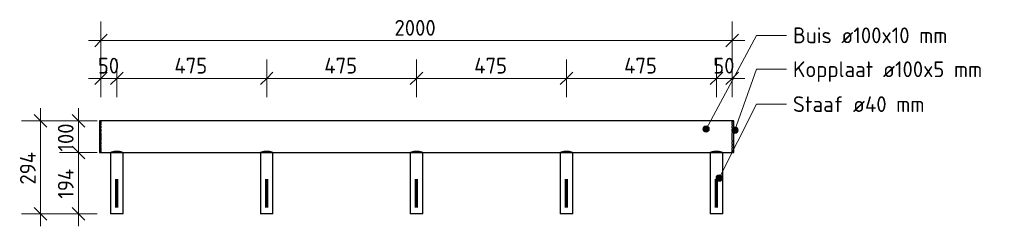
# Model space of a CAD drawing. Header units: millimetres. Extents: x -236366 to -196958, y -103 to 145465.
# Tile 2 of 12: x -216613 to -213493, y -74 to 581. Entities that reach past the tile are written whole.
import ezdxf

# ---------------------------------------------------------------- set-up
doc = ezdxf.new("R2010")
doc.units = ezdxf.units.MM
for name, color, linetype, lineweight in [('N-CO-BC-BETONVORM-G', 50, 'Continuous', 25), ('N-CO-SC-STAALVORM-G', 10, 'Continuous', 25), ('X-XX-AL-CONSTRUCTIELIJN-G-1', 7, 'Continuous', 70), ('X-XX-AL-M', 7, 'Continuous', 18), ('X-XX-AL-M-20', 7, 'Continuous', 18), ('X-XX-AL-T25-1', 7, 'Continuous', 13), ('X_XX_AL_DETAIL1_G', 7, 'Continuous', 13)]:
    doc.layers.add(name, color=color, linetype=linetype, lineweight=lineweight)
doc.styles.add('NLCS-ISO_1', font='NLCS-ISO.ttf', dxfattribs={"height": 50})
doc.dimstyles.new('2_5_NLCS_diagonal_1', dxfattribs={"dimscale": 304.8, "dimtxt": 50.137748, "dimasz": 0.131234, "dimexe": 0.19685, "dimexo": 0.0625, "dimgap": 0, "dimtad": 1, "dimdec": 0, "dimzin": 0, "dimdsep": 46, "dimtxsty": 'NLCS-ISO_1', "dimblk1": 'OBLIQUE', "dimblk2": 'OBLIQUE', "dimsah": 1, "dimcen": 0.09, "dimdle": 0.131234, "dimazin": 0, "dimtfac": 1, "dimtdec": 4, "dimtix": 1, "dimtmove": 0, "dimatfit": 3, "dimfxl": 0.19685, "dimfxlon": 1, "dimtvp": 1, "dimtolj": 1, "dimtzin": 0, "dimarcsym": 2})

# ---------------------------------------------------------------- blocks, each defined once
blk = doc.blocks.new('GM_haalbuis_2000 - GM_haalbuis_2000-3723340-Detail type 25 _1 x uitvoeren_')
at = {"layer": 'N-CO-SC-STAALVORM-G'}
for p, q in [((-235064.8, 260), (-235069.8, 260)), ((-235069.8, 260), (-235069.8, 210)), ((-235064.8, 260), (-235064.8, 258.4)), ((-233064.8, 260), (-235064.8, 260)), ((-235064.8, 257.4), (-235064.8, 258.3)), ((-235064.8, 257.4), (-235064.8, 254.1)), ((-235064.8, 251.7), (-235064.8, 254.1)), ((-235064.8, 251.7), (-235064.8, 247)), ((-233064.8, 258.4), (-233064.8, 260)), ((-233064.8, 258.3), (-233064.8, 257.4)), ((-233064.8, 254.1), (-233064.8, 257.4)), ((-233064.8, 254.1), (-233064.8, 251.7)), ((-233064.8, 247), (-233064.8, 251.7)), ((-233059.8, 260), (-233064.7, 260)), ((-233059.8, 210), (-233059.8, 260)), ((-235064.8, 243.6), (-235064.8, 247)), ((-235064.8, 243.6), (-235064.8, 237.5)), ((-235064.8, 233.5), (-235064.8, 237.6)), ((-235064.8, 233.6), (-235064.8, 225.9)), ((-235064.8, 222.1), (-235064.8, 225.9)), ((-235064.8, 222.1), (-235064.8, 210)), ((-233064.8, 247), (-233064.8, 243.6)), ((-233064.8, 237.5), (-233064.8, 243.6)), ((-233064.8, 237.6), (-233064.8, 233.5)), ((-233064.8, 225.9), (-233064.8, 233.6)), ((-233064.8, 225.9), (-233064.8, 222.1)), ((-233064.8, 210), (-233064.8, 222.1)), ((-235069.8, 210), (-235069.8, 160)), ((-235064.8, 210), (-235064.8, 197.9)), ((-235064.8, 194.1), (-235064.8, 197.9)), ((-235064.8, 194.1), (-235064.8, 186.4)), ((-233064.8, 197.9), (-233064.8, 210)), ((-233064.8, 197.9), (-233064.8, 194.1)), ((-233064.8, 186.4), (-233064.8, 194.1)), ((-233059.8, 160), (-233059.8, 210)), ((-235069.8, 160), (-235064.8, 160)), ((-235064.8, 182.4), (-235064.8, 186.5)), ((-235064.8, 182.5), (-235064.8, 176.4)), ((-235064.8, 173), (-235064.8, 176.4)), ((-235064.8, 173), (-235064.8, 168.3)), ((-235064.8, 165.9), (-235064.8, 168.3)), ((-235064.8, 165.9), (-235064.8, 162.6)), ((-235064.8, 161.7), (-235064.8, 162.6)), ((-235064.8, 161.6), (-235064.8, 160)), ((-235064.8, 160), (-233064.8, 160)), ((-235034.8, 160), (-235034.8, -34.3)), ((-234994.8, -34.3), (-234994.8, 160)), ((-234559.8, 160), (-234559.8, -34.3)), ((-234519.8, -34.3), (-234519.8, 160)), ((-234084.8, 160), (-234084.8, -34.3)), ((-234044.8, -34.3), (-234044.8, 160)), ((-233609.8, 160), (-233609.8, -34.3)), ((-233569.8, -34.3), (-233569.8, 160)), ((-233134.8, 160), (-233134.8, -34.3)), ((-233094.8, -34.3), (-233094.8, 160)), ((-233064.8, 186.5), (-233064.8, 182.4)), ((-233064.8, 176.4), (-233064.8, 182.5)), ((-233064.8, 176.4), (-233064.8, 173)), ((-233064.8, 168.3), (-233064.8, 173)), ((-233064.8, 168.3), (-233064.8, 165.9)), ((-233064.8, 162.6), (-233064.8, 165.9)), ((-233064.8, 162.6), (-233064.8, 161.7)), ((-233064.8, 160), (-233064.8, 161.6)), ((-233064.7, 160), (-233059.8, 160)), ((-234994.8, -34.3), (-235034.8, -34.3)), ((-234519.8, -34.3), (-234559.8, -34.3)), ((-234044.8, -34.3), (-234084.8, -34.3)), ((-233569.8, -34.3), (-233609.8, -34.3)), ((-233094.8, -34.3), (-233134.8, -34.3))]:
    blk.add_line(p, q, dxfattribs=at)
for points, knots in [([(-235034.8, 160), (-235034.7, 160), (-235034.6, 160.1), (-235034.1, 160.3), (-235033.6, 160.5), (-235032.9, 160.7), (-235032.1, 161), (-235031.3, 161.3), (-235030.6, 161.5), (-235030.3, 161.6), (-235030.1, 161.7)], [-0.9884505, -0.9884505, -0.9884505, -0.9884505, -0.9444444, -0.9166667, -0.8888889, -0.8611111, -0.8333333, -0.8055556, -0.7916667, -0.7777778, -0.7777778, -0.7777778, -0.7777778]), ([(-235030.1, 161.7), (-235029.9, 161.7), (-235029.5, 161.9), (-235028.7, 162.1), (-235027.7, 162.4), (-235026.5, 162.7), (-235025.6, 162.9), (-235024.8, 163.1), (-235024.1, 163.2), (-235023, 163.4), (-235021.7, 163.7), (-235020, 163.9), (-235018.3, 164.1), (-235016.5, 164.1), (-235014.8, 164.2), (-235013, 164.1), (-235011.3, 164.1), (-235009.5, 163.9), (-235007.9, 163.7), (-235006.5, 163.4), (-235005.5, 163.2), (-235004.7, 163.1), (-235004, 162.9), (-235003, 162.7), (-235001.9, 162.4), (-235000.8, 162.1), (-235000, 161.9), (-234999.7, 161.7), (-234999.5, 161.7)], [-0.7777778, -0.7777778, -0.7777778, -0.7777778, -0.7638889, -0.75, -0.7222222, -0.6944444, -0.6805556, -0.6666667, -0.6527778, -0.6388889, -0.6111111, -0.5833333, -0.5555556, -0.5277778, -0.5, -0.4722222, -0.4444444, -0.4166667, -0.3888889, -0.3611111, -0.3472222, -0.3333333, -0.3194444, -0.3055556, -0.2777778, -0.25, -0.2361111, -0.2222222, -0.2222222, -0.2222222, -0.2222222]), ([(-234999.5, 161.7), (-234999.3, 161.6), (-234998.9, 161.5), (-234998.2, 161.3), (-234997.5, 161), (-234996.6, 160.7), (-234996, 160.5), (-234995.4, 160.3), (-234995, 160.1), (-234994.8, 160), (-234994.8, 160)], [-0.2222222, -0.2222222, -0.2222222, -0.2222222, -0.2083333, -0.1944444, -0.1666667, -0.1388889, -0.1111111, -0.0833333, -0.0555556, -0.0115545, -0.0115545, -0.0115545, -0.0115545]), ([(-234559.8, 160), (-234559.7, 160), (-234559.6, 160.1), (-234559.1, 160.3), (-234558.6, 160.5), (-234557.9, 160.7), (-234557.1, 161), (-234556.3, 161.3), (-234555.6, 161.5), (-234555.3, 161.6), (-234555.1, 161.7)], [-0.9884505, -0.9884505, -0.9884505, -0.9884505, -0.9444444, -0.9166667, -0.8888889, -0.8611111, -0.8333333, -0.8055556, -0.7916667, -0.7777778, -0.7777778, -0.7777778, -0.7777778]), ([(-234555.1, 161.7), (-234554.9, 161.7), (-234554.5, 161.9), (-234553.7, 162.1), (-234552.7, 162.4), (-234551.5, 162.7), (-234550.6, 162.9), (-234549.8, 163.1), (-234549.1, 163.2), (-234548, 163.4), (-234546.7, 163.7), (-234545, 163.9), (-234543.3, 164.1), (-234541.5, 164.1), (-234539.8, 164.2), (-234538, 164.1), (-234536.3, 164.1), (-234534.5, 163.9), (-234532.9, 163.7), (-234531.5, 163.4), (-234530.5, 163.2), (-234529.7, 163.1), (-234529, 162.9), (-234528, 162.7), (-234526.9, 162.4), (-234525.8, 162.1), (-234525, 161.9), (-234524.7, 161.7), (-234524.5, 161.7)], [-0.7777778, -0.7777778, -0.7777778, -0.7777778, -0.7638889, -0.75, -0.7222222, -0.6944444, -0.6805556, -0.6666667, -0.6527778, -0.6388889, -0.6111111, -0.5833333, -0.5555556, -0.5277778, -0.5, -0.4722222, -0.4444444, -0.4166667, -0.3888889, -0.3611111, -0.3472222, -0.3333333, -0.3194444, -0.3055556, -0.2777778, -0.25, -0.2361111, -0.2222222, -0.2222222, -0.2222222, -0.2222222]), ([(-234524.5, 161.7), (-234524.3, 161.6), (-234523.9, 161.5), (-234523.2, 161.3), (-234522.5, 161), (-234521.6, 160.7), (-234521, 160.5), (-234520.4, 160.3), (-234520, 160.1), (-234519.8, 160), (-234519.8, 160)], [-0.2222222, -0.2222222, -0.2222222, -0.2222222, -0.2083333, -0.1944444, -0.1666667, -0.1388889, -0.1111111, -0.0833333, -0.0555556, -0.0115545, -0.0115545, -0.0115545, -0.0115545]), ([(-234084.8, 160), (-234084.7, 160), (-234084.6, 160.1), (-234084.1, 160.3), (-234083.6, 160.5), (-234082.9, 160.7), (-234082.1, 161), (-234081.3, 161.3), (-234080.6, 161.5), (-234080.3, 161.6), (-234080.1, 161.7)], [-0.9884505, -0.9884505, -0.9884505, -0.9884505, -0.9444444, -0.9166667, -0.8888889, -0.8611111, -0.8333333, -0.8055556, -0.7916667, -0.7777778, -0.7777778, -0.7777778, -0.7777778]), ([(-234080.1, 161.7), (-234079.9, 161.7), (-234079.5, 161.9), (-234078.7, 162.1), (-234077.7, 162.4), (-234076.5, 162.7), (-234075.6, 162.9), (-234074.8, 163.1), (-234074.1, 163.2), (-234073, 163.4), (-234071.7, 163.7), (-234070, 163.9), (-234068.3, 164.1), (-234066.5, 164.1), (-234064.8, 164.2), (-234063, 164.1), (-234061.3, 164.1), (-234059.5, 163.9), (-234057.9, 163.7), (-234056.5, 163.4), (-234055.5, 163.2), (-234054.7, 163.1), (-234054, 162.9), (-234053, 162.7), (-234051.9, 162.4), (-234050.8, 162.1), (-234050, 161.9), (-234049.7, 161.7), (-234049.5, 161.7)], [-0.7777778, -0.7777778, -0.7777778, -0.7777778, -0.7638889, -0.75, -0.7222222, -0.6944444, -0.6805556, -0.6666667, -0.6527778, -0.6388889, -0.6111111, -0.5833333, -0.5555556, -0.5277778, -0.5, -0.4722222, -0.4444444, -0.4166667, -0.3888889, -0.3611111, -0.3472222, -0.3333333, -0.3194444, -0.3055556, -0.2777778, -0.25, -0.2361111, -0.2222222, -0.2222222, -0.2222222, -0.2222222]), ([(-234049.5, 161.7), (-234049.3, 161.6), (-234048.9, 161.5), (-234048.2, 161.3), (-234047.5, 161), (-234046.6, 160.7), (-234046, 160.5), (-234045.4, 160.3), (-234045, 160.1), (-234044.8, 160), (-234044.8, 160)], [-0.2222222, -0.2222222, -0.2222222, -0.2222222, -0.2083333, -0.1944444, -0.1666667, -0.1388889, -0.1111111, -0.0833333, -0.0555556, -0.0115545, -0.0115545, -0.0115545, -0.0115545]), ([(-233609.8, 160), (-233609.7, 160), (-233609.6, 160.1), (-233609.1, 160.3), (-233608.6, 160.5), (-233607.9, 160.7), (-233607.1, 161), (-233606.3, 161.3), (-233605.6, 161.5), (-233605.3, 161.6), (-233605.1, 161.7)], [-0.9884505, -0.9884505, -0.9884505, -0.9884505, -0.9444444, -0.9166667, -0.8888889, -0.8611111, -0.8333333, -0.8055556, -0.7916667, -0.7777778, -0.7777778, -0.7777778, -0.7777778]), ([(-233605.1, 161.7), (-233604.9, 161.7), (-233604.5, 161.9), (-233603.7, 162.1), (-233602.7, 162.4), (-233601.5, 162.7), (-233600.6, 162.9), (-233599.8, 163.1), (-233599.1, 163.2), (-233598, 163.4), (-233596.7, 163.7), (-233595, 163.9), (-233593.3, 164.1), (-233591.5, 164.1), (-233589.8, 164.2), (-233588, 164.1), (-233586.3, 164.1), (-233584.5, 163.9), (-233582.9, 163.7), (-233581.5, 163.4), (-233580.5, 163.2), (-233579.7, 163.1), (-233579, 162.9), (-233578, 162.7), (-233576.9, 162.4), (-233575.8, 162.1), (-233575, 161.9), (-233574.7, 161.7), (-233574.5, 161.7)], [-0.7777778, -0.7777778, -0.7777778, -0.7777778, -0.7638889, -0.75, -0.7222222, -0.6944444, -0.6805556, -0.6666667, -0.6527778, -0.6388889, -0.6111111, -0.5833333, -0.5555556, -0.5277778, -0.5, -0.4722222, -0.4444444, -0.4166667, -0.3888889, -0.3611111, -0.3472222, -0.3333333, -0.3194444, -0.3055556, -0.2777778, -0.25, -0.2361111, -0.2222222, -0.2222222, -0.2222222, -0.2222222]), ([(-233574.5, 161.7), (-233574.3, 161.6), (-233573.9, 161.5), (-233573.2, 161.3), (-233572.5, 161), (-233571.6, 160.7), (-233571, 160.5), (-233570.4, 160.3), (-233570, 160.1), (-233569.8, 160), (-233569.8, 160)], [-0.2222222, -0.2222222, -0.2222222, -0.2222222, -0.2083333, -0.1944444, -0.1666667, -0.1388889, -0.1111111, -0.0833333, -0.0555556, -0.0115545, -0.0115545, -0.0115545, -0.0115545]), ([(-233134.8, 160), (-233134.7, 160), (-233134.6, 160.1), (-233134.1, 160.3), (-233133.6, 160.5), (-233132.9, 160.7), (-233132.1, 161), (-233131.3, 161.3), (-233130.6, 161.5), (-233130.3, 161.6), (-233130.1, 161.7)], [-0.9884505, -0.9884505, -0.9884505, -0.9884505, -0.9444444, -0.9166667, -0.8888889, -0.8611111, -0.8333333, -0.8055556, -0.7916667, -0.7777778, -0.7777778, -0.7777778, -0.7777778]), ([(-233130.1, 161.7), (-233129.9, 161.7), (-233129.5, 161.9), (-233128.7, 162.1), (-233127.7, 162.4), (-233126.5, 162.7), (-233125.6, 162.9), (-233124.8, 163.1), (-233124.1, 163.2), (-233123, 163.4), (-233121.7, 163.7), (-233120, 163.9), (-233118.3, 164.1), (-233116.5, 164.1), (-233114.8, 164.2), (-233113, 164.1), (-233111.3, 164.1), (-233109.5, 163.9), (-233107.9, 163.7), (-233106.5, 163.4), (-233105.5, 163.2), (-233104.7, 163.1), (-233104, 162.9), (-233103, 162.7), (-233101.9, 162.4), (-233100.8, 162.1), (-233100, 161.9), (-233099.7, 161.7), (-233099.5, 161.7)], [-0.7777778, -0.7777778, -0.7777778, -0.7777778, -0.7638889, -0.75, -0.7222222, -0.6944444, -0.6805556, -0.6666667, -0.6527778, -0.6388889, -0.6111111, -0.5833333, -0.5555556, -0.5277778, -0.5, -0.4722222, -0.4444444, -0.4166667, -0.3888889, -0.3611111, -0.3472222, -0.3333333, -0.3194444, -0.3055556, -0.2777778, -0.25, -0.2361111, -0.2222222, -0.2222222, -0.2222222, -0.2222222]), ([(-233099.5, 161.7), (-233099.3, 161.6), (-233098.9, 161.5), (-233098.2, 161.3), (-233097.5, 161), (-233096.6, 160.7), (-233096, 160.5), (-233095.4, 160.3), (-233095, 160.1), (-233094.8, 160), (-233094.8, 160)], [-0.2222222, -0.2222222, -0.2222222, -0.2222222, -0.2083333, -0.1944444, -0.1666667, -0.1388889, -0.1111111, -0.0833333, -0.0555556, -0.0115545, -0.0115545, -0.0115545, -0.0115545])]:
    blk.add_open_spline(points, degree=3, knots=knots, dxfattribs=at)
blk = doc.blocks.new('DIMBLOCK66-Detail type 25 _1 x uitvoeren_')
at = {"layer": 'X-XX-AL-M-20'}
for p, q in [((-214405.6, 334.9), (-214405.6, 454.9)), ((-214355.6, 334.9), (-214355.6, 454.9)), ((-214405.6, 394.9), (-214385.6, 414.9)), ((-214355.6, 394.9), (-214335.6, 414.9)), ((-214405.6, 394.9), (-214425.6, 374.9)), ((-214315.6, 394.9), (-214405.6, 394.9)), ((-214405.6, 394.9), (-214405.6, 334.9)), ((-214355.6, 394.9), (-214375.6, 374.9)), ((-214355.6, 394.9), (-214355.6, 334.9))]:
    blk.add_line(p, q, dxfattribs=at)
at = {"layer": 'X-XX-AL-M-20', "color": 0, "insert": (-214415.6, 460.1), "char_height": 50, "width": 84.004, "attachment_point": 1, "line_spacing_factor": 1.135194, "style": 'NLCS-ISO_1'}
blk.add_mtext('50', dxfattribs=at)
blk = doc.blocks.new('_Oblique')
at = {"color": 0, "linetype": 'ByBlock', "lineweight": -2}
blk.add_line((-0.5, -0.5), (0.5, 0.5), dxfattribs=at)
blk = doc.blocks.new('DIMBLOCK67-Detail type 25 _1 x uitvoeren_')
at = {"layer": 'X-XX-AL-M-20'}
for p, q in [((-214880.6, 334.9), (-214880.6, 454.9)), ((-214405.6, 334.9), (-214405.6, 454.9)), ((-214880.6, 394.9), (-214860.6, 414.9)), ((-214405.6, 394.9), (-214385.6, 414.9)), ((-214880.6, 394.9), (-214900.6, 374.9)), ((-214405.6, 394.9), (-214880.6, 394.9)), ((-214880.6, 394.9), (-214880.6, 334.9)), ((-214405.6, 394.9), (-214425.6, 374.9)), ((-214405.6, 394.9), (-214405.6, 334.9))]:
    blk.add_line(p, q, dxfattribs=at)
at = {"layer": 'X-XX-AL-M-20', "color": 0, "insert": (-214698, 460.1), "char_height": 50, "width": 131.683, "attachment_point": 1, "line_spacing_factor": 1.135194, "style": 'NLCS-ISO_1'}
blk.add_mtext('475', dxfattribs=at)
blk = doc.blocks.new('DIMBLOCK68-Detail type 25 _1 x uitvoeren_')
at = {"layer": 'X-XX-AL-M-20'}
for p, q in [((-215355.6, 334.9), (-215355.6, 454.9)), ((-214880.6, 334.9), (-214880.6, 454.9)), ((-215355.6, 394.9), (-215335.6, 414.9)), ((-214880.6, 394.9), (-214860.6, 414.9)), ((-215355.6, 394.9), (-215375.6, 374.9)), ((-214880.6, 394.9), (-215355.6, 394.9)), ((-215355.6, 394.9), (-215355.6, 334.9)), ((-214880.6, 394.9), (-214900.6, 374.9)), ((-214880.6, 394.9), (-214880.6, 334.9))]:
    blk.add_line(p, q, dxfattribs=at)
at = {"layer": 'X-XX-AL-M-20', "color": 0, "insert": (-215173, 460.1), "char_height": 50, "width": 131.683, "attachment_point": 1, "line_spacing_factor": 1.135194, "style": 'NLCS-ISO_1'}
blk.add_mtext('475', dxfattribs=at)
blk = doc.blocks.new('DIMBLOCK69-Detail type 25 _1 x uitvoeren_')
at = {"layer": 'X-XX-AL-M-20'}
for p, q in [((-215830.6, 334.9), (-215830.6, 454.9)), ((-215355.6, 334.9), (-215355.6, 454.9)), ((-215830.6, 394.9), (-215810.6, 414.9)), ((-215355.6, 394.9), (-215335.6, 414.9)), ((-215830.6, 394.9), (-215850.6, 374.9)), ((-215355.6, 394.9), (-215830.6, 394.9)), ((-215830.6, 394.9), (-215830.6, 334.9)), ((-215355.6, 394.9), (-215375.6, 374.9)), ((-215355.6, 394.9), (-215355.6, 334.9))]:
    blk.add_line(p, q, dxfattribs=at)
at = {"layer": 'X-XX-AL-M-20', "color": 0, "insert": (-215648, 460.1), "char_height": 50, "width": 131.683, "attachment_point": 1, "line_spacing_factor": 1.135194, "style": 'NLCS-ISO_1'}
blk.add_mtext('475', dxfattribs=at)
blk = doc.blocks.new('DIMBLOCK70-Detail type 25 _1 x uitvoeren_')
at = {"layer": 'X-XX-AL-M-20'}
for p, q in [((-216305.6, 334.9), (-216305.6, 454.9)), ((-215830.6, 334.9), (-215830.6, 454.9)), ((-216305.6, 394.9), (-216285.6, 414.9)), ((-215830.6, 394.9), (-215810.6, 414.9)), ((-216305.6, 394.9), (-216325.6, 374.9)), ((-215830.6, 394.9), (-216305.6, 394.9)), ((-216305.6, 394.9), (-216305.6, 334.9)), ((-215830.6, 394.9), (-215850.6, 374.9)), ((-215830.6, 394.9), (-215830.6, 334.9))]:
    blk.add_line(p, q, dxfattribs=at)
at = {"layer": 'X-XX-AL-M-20', "color": 0, "insert": (-216123, 460.1), "char_height": 50, "width": 131.683, "attachment_point": 1, "line_spacing_factor": 1.135194, "style": 'NLCS-ISO_1'}
blk.add_mtext('475', dxfattribs=at)
blk = doc.blocks.new('DIMBLOCK71-Detail type 25 _1 x uitvoeren_')
at = {"layer": 'X-XX-AL-M-20'}
for p, q in [((-216355.6, 334.9), (-216355.6, 454.9)), ((-216305.6, 334.9), (-216305.6, 454.9)), ((-216355.6, 394.9), (-216335.6, 414.9)), ((-216305.6, 394.9), (-216285.6, 414.9)), ((-216305.6, 394.9), (-216395.6, 394.9)), ((-216355.6, 394.9), (-216375.6, 374.9)), ((-216355.6, 394.9), (-216355.6, 334.9)), ((-216305.6, 394.9), (-216325.6, 374.9)), ((-216305.6, 394.9), (-216305.6, 334.9))]:
    blk.add_line(p, q, dxfattribs=at)
at = {"layer": 'X-XX-AL-M-20', "color": 0, "insert": (-216365.6, 460.1), "char_height": 50, "width": 84.004, "attachment_point": 1, "line_spacing_factor": 1.135194, "style": 'NLCS-ISO_1'}
blk.add_mtext('50', dxfattribs=at)
blk = doc.blocks.new('DIMBLOCK72-Detail type 25 _1 x uitvoeren_')
at = {"layer": 'X-XX-AL-M-20'}
for p, q in [((-216355.6, 454.9), (-216355.6, 574.9)), ((-214355.6, 454.9), (-214355.6, 574.9)), ((-216355.6, 514.9), (-216335.6, 534.9)), ((-214355.6, 514.9), (-214335.6, 534.9)), ((-214315.6, 514.9), (-216395.6, 514.9)), ((-216355.6, 514.9), (-216375.6, 494.9)), ((-216355.6, 514.9), (-216355.6, 454.9)), ((-214355.6, 514.9), (-214375.6, 494.9)), ((-214355.6, 514.9), (-214355.6, 454.9))]:
    blk.add_line(p, q, dxfattribs=at)
at = {"layer": 'X-XX-AL-M-20', "color": 0, "insert": (-215425.6, 580.1), "char_height": 50, "width": 168.009, "attachment_point": 1, "line_spacing_factor": 1.135194, "style": 'NLCS-ISO_1'}
blk.add_mtext('2000', dxfattribs=at)
blk = doc.blocks.new('DIMBLOCK73-Detail type 25 _1 x uitvoeren_')
at = {"layer": 'X-XX-AL-M-20'}
for p, q in [((-216427.2, 300), (-216427.2, 160)), ((-216367.2, 260), (-216487.2, 260)), ((-216427.2, 260), (-216447.2, 280)), ((-216427.2, 260), (-216407.2, 240)), ((-216427.2, 260), (-216367.2, 260)), ((-216367.2, 160), (-216487.2, 160)), ((-216427.2, 160), (-216447.2, 180)), ((-216427.2, 160), (-216407.2, 140)), ((-216427.2, 160), (-216367.2, 160))]:
    blk.add_line(p, q, dxfattribs=at)
at = {"layer": 'X-XX-AL-M-20', "color": 0, "insert": (-216492.3, 162.7), "char_height": 50, "width": 113.519, "attachment_point": 1, "rotation": 90, "line_spacing_factor": 1.135194, "style": 'NLCS-ISO_1'}
blk.add_mtext('100', dxfattribs=at)
blk = doc.blocks.new('DIMBLOCK74-Detail type 25 _1 x uitvoeren_')
at = {"layer": 'X-XX-AL-M-20'}
for p, q in [((-216367.2, 160), (-216487.2, 160)), ((-216427.2, 160), (-216447.2, 180)), ((-216427.2, 160), (-216427.2, -74.3)), ((-216427.2, 160), (-216407.2, 140)), ((-216427.2, 160), (-216367.2, 160)), ((-216427.2, -34.3), (-216447.2, -14.3)), ((-216367.2, -34.3), (-216487.2, -34.3)), ((-216427.2, -34.3), (-216407.2, -54.3)), ((-216427.2, -34.3), (-216367.2, -34.3))]:
    blk.add_line(p, q, dxfattribs=at)
at = {"layer": 'X-XX-AL-M-20', "color": 0, "insert": (-216492.3, 13.2), "char_height": 50, "width": 119.195, "attachment_point": 1, "rotation": 90, "line_spacing_factor": 1.135194, "style": 'NLCS-ISO_1'}
blk.add_mtext('194', dxfattribs=at)
blk = doc.blocks.new('DIMBLOCK75-Detail type 25 _1 x uitvoeren_')
at = {"layer": 'X-XX-AL-M-20'}
for p, q in [((-216547.2, 300), (-216547.2, -74.3)), ((-216487.2, 260), (-216607.2, 260)), ((-216547.2, 260), (-216567.2, 280)), ((-216547.2, 260), (-216527.2, 240)), ((-216547.2, 260), (-216487.2, 260)), ((-216547.2, -34.3), (-216567.2, -14.3)), ((-216487.2, -34.3), (-216607.2, -34.3)), ((-216547.2, -34.3), (-216527.2, -54.3)), ((-216547.2, -34.3), (-216487.2, -34.3))]:
    blk.add_line(p, q, dxfattribs=at)
at = {"layer": 'X-XX-AL-M-20', "color": 0, "insert": (-216612.3, 58), "char_height": 50, "width": 131.683, "attachment_point": 1, "rotation": 90, "line_spacing_factor": 1.135194, "style": 'NLCS-ISO_1'}
blk.add_mtext('294', dxfattribs=at)

msp = doc.modelspace()

# ---------------------------------------------------------------- hatches: boundary and pattern name
at = {"layer": 'X-XX-AL-T25-1'}
h = msp.add_hatch(color=256, dxfattribs=at)
edge = h.paths.add_edge_path(flags=0)
edge.add_arc((-214438.2, 234.2), 10, 0, 360)
h = msp.add_hatch(color=256, dxfattribs=at)
edge = h.paths.add_edge_path(flags=0)
edge.add_arc((-214346.7, 230.5), 10, 0, 360)
h = msp.add_hatch(color=256, dxfattribs=at)
edge = h.paths.add_edge_path(flags=0)
edge.add_arc((-214396.7, 78.6), 10, 0, 360)

# ---------------------------------------------------------------- linework, layer by layer
at = {"layer": 'X-XX-AL-CONSTRUCTIELIJN-G-1'}
for p, q in [((-216305.6, -14.3), (-216305.6, 75.7)), ((-215830.6, -14.3), (-215830.6, 75.7)), ((-215355.6, -14.3), (-215355.6, 75.7)), ((-214880.6, -14.3), (-214880.6, 75.7)), ((-214405.6, -14.3), (-214405.6, 75.7))]:
    msp.add_line(p, q, dxfattribs=at)
at = {"layer": 'X-XX-AL-T25-1'}
for p, q in [((-214438.2, 234.2), (-214278.1, 531.3)), ((-214278.1, 531.3), (-214183, 531.3)), ((-214346.7, 230.5), (-214278.1, 423.7)), ((-214278.1, 423.7), (-214183, 423.7)), ((-214396.7, 78.6), (-214278.1, 313.1)), ((-214278.1, 313.1), (-214183, 313.1))]:
    msp.add_line(p, q, dxfattribs=at)
for centre in [(-214438.2, 234.2), (-214346.7, 230.5), (-214396.7, 78.6)]:
    msp.add_circle(centre, 10, dxfattribs=at)
at = {"layer": 'X_XX_AL_DETAIL1_G'}
for p, q in [((-216355.6, 260), (-216360.6, 260)), ((-216355.6, 160), (-216360.6, 160))]:
    msp.add_line(p, q, dxfattribs=at)

# ---------------------------------------------------------------- block references
at = {"layer": 'N-CO-BC-BETONVORM-G'}
msp.add_blockref('GM_haalbuis_2000 - GM_haalbuis_2000-3723340-Detail type 25 _1 x uitvoeren_', (18709.2, 0), dxfattribs=at)

# ---------------------------------------------------------------- texts
at = {"layer": 'X-XX-AL-T25-1', "char_height": 50, "attachment_point": 1, "style": 'NLCS-ISO_1'}
for s, insert, width in [('Buis ø100x10 mm', (-214163, 556.3), 625.316), ('Kopplaat ø100x5 mm', (-214163, 448.7), 766.413), ('Staaf ø40 mm', (-214163, 338.1), 537.131)]:
    msp.add_mtext(s, dxfattribs=dict(at, insert=insert, width=width))

# ---------------------------------------------------------------- dimensions: what is measured, and where the dimension line sits
at = {"layer": 'X-XX-AL-M'}
for base, p1, p2, override, picture, middle in [((-216355.6, 514.9), (-214355.6, 454.9), (-216355.6, 454.9), {"dimpost": '<>', "dimfxl": 2000}, 'DIMBLOCK72-Detail type 25 _1 x uitvoeren_', (-215355.6, 539.9)), ((-216355.6, 394.9), (-216305.6, 334.9), (-216355.6, 334.9), {"dimpost": '<>', "dimfxl": 50}, 'DIMBLOCK71-Detail type 25 _1 x uitvoeren_', (-216330.6, 419.9)), ((-216305.6, 394.9), (-215830.6, 334.9), (-216305.6, 334.9), {"dimpost": '<>', "dimfxl": 475}, 'DIMBLOCK70-Detail type 25 _1 x uitvoeren_', (-216068.1, 419.9)), ((-215830.6, 394.9), (-215355.6, 334.9), (-215830.6, 334.9), {"dimpost": '<>', "dimfxl": 475}, 'DIMBLOCK69-Detail type 25 _1 x uitvoeren_', (-215593.1, 419.9)), ((-215355.6, 394.9), (-214880.6, 334.9), (-215355.6, 334.9), {"dimpost": '<>', "dimfxl": 475}, 'DIMBLOCK68-Detail type 25 _1 x uitvoeren_', (-215118.1, 419.9)), ((-214880.6, 394.9), (-214405.6, 334.9), (-214880.6, 334.9), {"dimpost": '<>', "dimfxl": 475}, 'DIMBLOCK67-Detail type 25 _1 x uitvoeren_', (-214643.1, 419.9)), ((-214405.6, 394.9), (-214355.6, 334.9), (-214405.6, 334.9), {"dimpost": '<>', "dimfxl": 50}, 'DIMBLOCK66-Detail type 25 _1 x uitvoeren_', (-214380.6, 419.9))]:
    dim = msp.add_linear_dim(base=base, p1=p1, p2=p2, dimstyle='2_5_NLCS_diagonal_1', override=override, dxfattribs=at)
    dim.commit()
    dim.dimension.update_dxf_attribs({"geometry": picture, "text_midpoint": middle})
for base, p1, p2, override, picture, middle in [((-216547.2, -34.3), (-216487.2, 260), (-216487.2, -34.3), {"dimpost": '<>', "dimfxl": 294.3}, 'DIMBLOCK75-Detail type 25 _1 x uitvoeren_', (-216572.2, 112.8)), ((-216427.2, 160), (-216367.2, 260), (-216367.2, 160), {"dimpost": '<>', "dimfxl": 100}, 'DIMBLOCK73-Detail type 25 _1 x uitvoeren_', (-216452.2, 210)), ((-216427.2, -34.3), (-216367.2, 160), (-216367.2, -34.3), {"dimpost": '<>', "dimfxl": 194.3}, 'DIMBLOCK74-Detail type 25 _1 x uitvoeren_', (-216452.2, 62.8))]:
    dim = msp.add_linear_dim(base=base, p1=p1, p2=p2, angle=90, dimstyle='2_5_NLCS_diagonal_1', override=override, dxfattribs=at)
    dim.commit()
    dim.dimension.update_dxf_attribs({"geometry": picture, "text_midpoint": middle})

doc.saveas('drawing.dxf')
